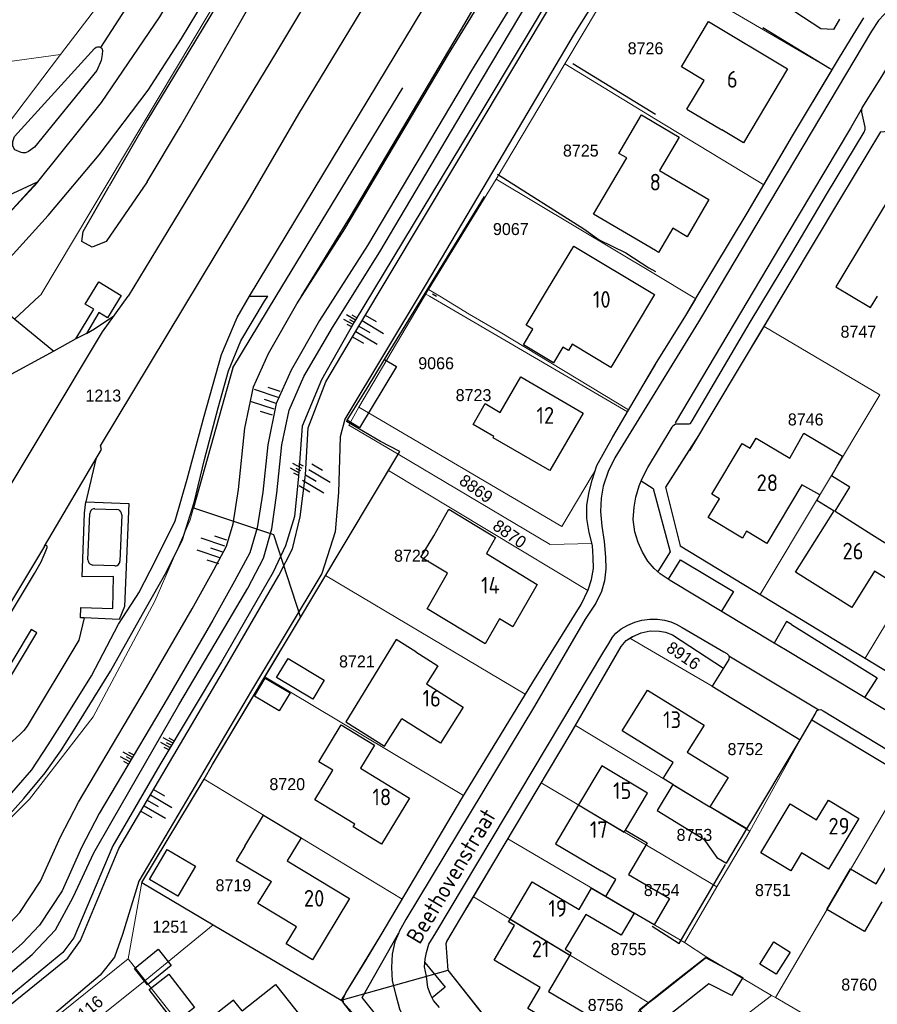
# Model space of a CAD drawing. Header units: metres. Extents: x 233829 to 239427, y 444283 to 448222.
# Tile 15 of 171: x 234905 to 235033, y 444894 to 445041. Entities that reach past the tile are written whole.
import ezdxf
from ezdxf.enums import TextEntityAlignment as Align

# ---------------------------------------------------------------- set-up
doc = ezdxf.new("R2010")
doc.units = ezdxf.units.M
doc.header["$MEASUREMENT"] = 0
doc.linetypes.add('DGN3', pattern=[54.868356, 36.578904, -18.289452])
for name, color, linetype in [('DAKRAND', 4, 'Continuous'), ('DAKRAND-BYG', 4, 'Continuous'), ('Goud-kadastrale grenzen', 13, 'Continuous'), ('HEG', 253, 'Continuous'), ('HEK', 253, 'Continuous'), ('HOOFDGEBOUW', 4, 'Continuous'), ('HUISNUMMER', 253, 'Continuous'), ('INSTEEKSLOOT', 153, 'Continuous'), ('KANTVERH', 253, 'Continuous'), ('OVLIJNOBJ', 253, 'Continuous'), ('RASTER', 253, 'Continuous'), ('STRAATNAAM', 253, 'Continuous'), ('TALUD', 253, 'Continuous'), ('TUSSENMUUR', 253, 'Continuous')]:
    doc.layers.add(name, color=color, linetype=linetype)
for name, color, linetype, lineweight in [('G01 kadestrale perceelsgrens', 73, 'Continuous', 0), ('G02 kadestrale sectiegrens', 73, 'DGN3', 30), ('Z01 perceelnummer', 73, 'Continuous', 13)]:
    doc.layers.add(name, color=color, linetype=linetype, lineweight=lineweight)
doc.styles.get("Standard").update_dxf_attribs({"font": 'iso.shx'})
doc.styles.add('Styledgn001', font='dgn001.shx')

# ---------------------------------------------------------------- blocks, each defined once
blk = doc.blocks.new('TA', base_point=(75009.5, 300012))
for p, q in [((75009.5, 300012.5), (75010, 300012.5)), ((75009.5, 300012.25), (75010.5, 300012.25)), ((75009.5, 300012), (75010, 300012)), ((75009.5, 300011.75), (75010.5, 300011.75)), ((75009.5, 300011.5), (75010, 300011.5))]:
    blk.add_line(p, q)
blk = doc.blocks.new('A$C1532452F')
at = {"layer": 'G01 kadestrale perceelsgrens'}
for p, q in [((235000, 445049.457), (235026.503, 445033.937)), ((234910.802, 445036.243), (234890.399, 445009.465)), ((234976.109, 445017.58), (234986.405, 445034.85)), ((234986.405, 445034.85), (235000, 445026.578)), ((235000, 445026.578), (235016.251, 445016.691)), ((234965.998, 445001.01), (234976.109, 445017.58)), ((234976.109, 445017.58), (235000, 445003.245)), ((235000, 445003.245), (235005.407, 445000)), ((234903.879, 444996.585), (234907.583, 445000)), ((234955.526, 444983.387), (234965.387, 445000)), ((234965.387, 445000), (234965.571, 445000.31)), ((234965.571, 445000.31), (234965.998, 445001.01)), ((234965.571, 445000.31), (234966.102, 445000)), ((234967.657, 445000), (234965.998, 445001.01)), ((234966.102, 445000), (234995.825, 444982.659)), ((235005.407, 445000), (235006.054, 444999.612)), ((235006.054, 444999.612), (235006.287, 445000)), ((235016.324, 444995.481), (235019.025, 445000)), ((235016.324, 444995.481), (235033.669, 444985.203)), ((234995.994, 444982.948), (235000, 444989.778)), ((235015.741, 444955.253), (235033.669, 444985.203)), ((234995.825, 444982.659), (234995.994, 444982.948)), ((234959.962, 444973.848), (234961.428, 444976.295)), ((235031.467, 444945.715), (235049.505, 444975.768)), ((234950.527, 444958.115), (234959.962, 444973.848)), ((234959.962, 444973.848), (234989.879, 444955.868)), ((234946.768, 444951.818), (234950.527, 444958.115)), ((234950.527, 444958.115), (234980.496, 444940.3)), ((235015.741, 444955.253), (235031.467, 444945.715)), ((234996.17, 444948.71), (235000, 444946.469)), ((235000, 444946.469), (235008.503, 444941.495)), ((235031.467, 444945.715), (235047.225, 444936.156)), ((234941.447, 444942.942), (234971.235, 444925.097)), ((235008.503, 444941.495), (235009.063, 444941.155)), ((235009.063, 444941.155), (235021.744, 444933.476)), ((234971.235, 444925.097), (234980.496, 444940.3)), ((234988.02, 444935.629), (235000, 444928.361)), ((235014.155, 444919.774), (235021.744, 444933.476)), ((234932.349, 444927.568), (234962.048, 444909.572)), ((235000, 444928.361), (235014.155, 444919.774)), ((235018.007, 444894.842), (235037.46, 444928.053)), ((234977.886, 444918.609), (234982.894, 444927.004)), ((234982.894, 444927.004), (235000, 444916.882)), ((234972.701, 444909.92), (234977.886, 444918.609)), ((234977.886, 444918.609), (235000, 444905.611)), ((235009.206, 444911.435), (235014.155, 444919.774)), ((235000, 444916.882), (235009.206, 444911.435)), ((234922.959, 444912.077), (234920.909, 444900.601)), ((235004.352, 444903.053), (235009.206, 444911.435)), ((234972.701, 444909.92), (234999.013, 444894.002)), ((234923.481, 444897.35), (234933.695, 444905.743)), ((235000, 444905.611), (235004.352, 444903.053)), ((235004.352, 444903.053), (235007.703, 444900.873)), ((235000, 444894.782), (235007.703, 444900.873)), ((235007.703, 444900.873), (235017.403, 444895.133)), ((234920.909, 444900.601), (234905.341, 444888.087)), ((234923.481, 444897.35), (234920.909, 444900.601)), ((234907.848, 444884.877), (234923.481, 444897.35)), ((234923.481, 444897.35), (234945.451, 444869.574)), ((234952.898, 444894.414), (234953.58, 444895.531)), ((235000, 444881.811), (235017.403, 444895.133)), ((235017.403, 444895.133), (235018.007, 444894.842)), ((234952.898, 444894.414), (234962.813, 444883.161)), ((234997.407, 444892.691), (234999.013, 444894.002)), ((234999.013, 444894.002), (235000, 444894.782)), ((235018.007, 444894.842), (235026.339, 444889.99))]:
    blk.add_line(p, q, dxfattribs=at)
at = {"layer": 'G01 kadestrale perceelsgrens', "flags": 128}
for points in [[(234959.715, 445113.721), (234916.699, 445043.983), (234910.802, 445036.243)], [(234907.583, 445000), (234907.83, 445000.228), (234943.162, 445059.392), (234961.862, 445090.606)], [(234986.405, 445034.85), (234996.372, 445051.581), (235000, 445049.457)], [(234855.54, 445021.077), (234863.752, 445024.82), (234885.305, 445031.656), (234901.271, 445034.955), (234910.802, 445036.243)], [(235026.503, 445033.937), (235020.59, 445024.063), (235016.251, 445016.691)], [(235019.025, 445000), (235027.671, 445014.464), (235033.801, 445024.682), (235036.536, 445024.892), (235046.558, 445019.014)], [(234890.399, 445009.465), (234892.446, 445007.677), (234893.88, 445006.451), (234896.224, 445009.083), (234900.108, 445013.402), (234900.374, 445013.687), (234900.666, 445013.949), (234900.974, 445014.163), (234901.32, 445014.347), (234904.063, 445015.609), (234906.801, 445016.846), (234907.069, 445016.992), (234907.371, 445017.121), (234899.571, 445008.74), (234896.266, 445005.078), (234893.053, 445001.337), (234891.909, 445000)], [(235006.287, 445000), (235013.771, 445012.478), (235016.251, 445016.691)], [(234995.994, 444982.948), (234976.73, 444994.634), (234972.098, 444997.297), (234967.657, 445000)], [(235000, 444989.778), (235000.033, 444989.834), (235004.549, 444997.102), (235006.054, 444999.612)], [(235016.324, 444995.481), (235006.557, 444979.275), (235005.041, 444976.881), (235001.544, 444971.361), (235003.71, 444962.551), (235015.741, 444955.253)], [(234961.428, 444976.295), (234954.044, 444980.659), (234955.526, 444983.387)], [(234955.526, 444983.387), (234985.972, 444965.443), (234990.527, 444973.135), (234990.988, 444973.938)], [(234990.988, 444973.938), (234991.193, 444974.569), (234991.2, 444974.598), (234993.626, 444978.911), (234995.825, 444982.659)], [(234961.428, 444976.295), (234984.205, 444962.783), (234990.479, 444962.927)], [(234990.479, 444962.927), (234990.065, 444964.563), (234989.698, 444966.665), (234989.741, 444968.641), (234990.052, 444970.67), (234990.503, 444972.43), (234990.988, 444973.938)], [(234930.742, 444968.254), (234930.241, 444966.46), (234924.933, 444954.259), (234915.698, 444936.93), (234906.142, 444924.545), (234884.743, 444903.365), (234858.542, 444859.489), (234857.868, 444858.366)], [(234989.879, 444955.868), (234989.934, 444955.98), (234990.44, 444957.503), (234990.712, 444959.149), (234990.69, 444960.802), (234990.553, 444962.634), (234990.479, 444962.927)], [(234980.496, 444940.3), (234981.604, 444942.12), (234988.853, 444953.762), (234989.879, 444955.868)], [(234996.17, 444948.71), (234996.596, 444948.989), (234997.876, 444949.521), (234999.24, 444949.815), (235000, 444949.782)], [(235000, 444949.782), (235000.595, 444949.756), (235001.536, 444949.617), (235002.56, 444949.211), (235010.207, 444944.236), (235008.503, 444941.495)], [(234988.02, 444935.629), (234994.881, 444947.492), (234995.638, 444948.361), (234996.17, 444948.71)], [(235021.744, 444933.476), (235023.473, 444936.486), (235035.866, 444929.005), (235037.46, 444928.053)], [(234982.894, 444927.004), (234987.366, 444934.499), (234988.02, 444935.629)], [(234962.048, 444909.572), (234970.982, 444924.682), (234971.235, 444925.097)], [(234968.91, 444898.942), (234968.643, 444902.901), (234968.739, 444903.224), (234970.67, 444906.515), (234972.701, 444909.92)], [(234953.58, 444895.531), (234956.452, 444900.235), (234958.877, 444904.208), (234962.048, 444909.572)]]:
    blk.add_lwpolyline(points, dxfattribs=at)
at = {"layer": 'G02 kadestrale sectiegrens'}
for p, q in [((234936.614, 444989.283), (234943.127, 445000)), ((234936.614, 444989.283), (234930.742, 444968.254)), ((234941.447, 444942.942), (234946.768, 444951.818)), ((234933.567, 444929.784), (234941.447, 444942.942)), ((234932.349, 444927.568), (234933.567, 444929.784)), ((234922.959, 444912.077), (234932.349, 444927.568)), ((234922.959, 444912.077), (234933.695, 444905.743)), ((234933.695, 444905.743), (234952.898, 444894.414)), ((234952.898, 444894.414), (234968.91, 444898.942)), ((234982.947, 444881.187), (234968.91, 444898.942))]:
    blk.add_line(p, q, dxfattribs=at)
at = {"layer": 'G02 kadestrale sectiegrens', "flags": 128}
for points in [[(234943.127, 445000), (234969.556, 445043.489), (234990.737, 445078.267), (235000, 445092.657)], [(234930.742, 444968.254), (234942.734, 444964.288), (234946.768, 444951.818)]]:
    blk.add_lwpolyline(points, dxfattribs=at)
at = {"layer": 'G01 kadestrale perceelsgrens', "style": 'Styledgn001'}
for s, rotation, p in [('8869', 324.62995, (234973.12, 444971.145)), ('8870', 324.98918, (234978.152, 444964.363)), ('8916', 325.75399, (235004.203, 444946.103)), ('1116', 39.54811, (234914.721, 444892.885))]:
    blk.add_text(s, height=1.8, rotation=rotation, dxfattribs=at).set_placement(p, align=Align.MIDDLE_CENTER)
at = {"layer": 'Z01 perceelnummer', "linetype": 'Continuous', "lineweight": 13, "style": 'Styledgn001'}
for s, p in [('8726', (234998.527, 445037.19)), ('8725', (234988.819, 445021.85)), ('9067', (234978.321, 445010.079)), ('8747', (235030.453, 444994.681)), ('9066', (234967.116, 444989.947)), ('1213', (234917.206, 444985.1)), ('8723', (234972.729, 444985.167)), ('8746', (235022.549, 444981.521)), ('8722', (234963.482, 444961.084)), ('8721', (234955.237, 444945.227)), ('8752', (235013.501, 444932.072)), ('8720', (234944.792, 444926.821)), ('8753', (235005.857, 444919.211)), ('8719', (234936.712, 444911.657)), ('8754', (235000.949, 444910.939)), ('8751', (235017.619, 444910.929)), ('1251', (234927.244, 444905.432)), ('8755', (234995.978, 444902.076)), ('8760', (235030.563, 444896.763)), ('8756', (234992.535, 444893.708))]:
    blk.add_text(s, height=1.8, dxfattribs=at).set_placement(p, align=Align.MIDDLE_CENTER)

msp = doc.modelspace()

# ---------------------------------------------------------------- linework, layer by layer
at = {"layer": 'DAKRAND'}
for p, q in [((235004.74, 445028.07), (235009.99, 445024.94)), ((235024.69, 444970.2), (235021.99, 444971.73))]:
    msp.add_line(p, q, dxfattribs=at)
for points in [[(234986.14, 444992.37), (234984.73, 444990.02), (234980.23, 444992.73), (234981.64, 444995.07), (234980.63, 444995.68), (234983.83, 445001.01)], [(234975.79, 444978.95), (234972.65, 444980.74), (234974.48, 444983.89), (234976.73, 444982.57)], [(235020.16, 444975.71), (235022.27, 444979.47), (235028.09, 444976), (235026.41, 444973.07)], [(235032.48, 444964.28), (235038.99, 444960.21), (235036.6, 444956.41), (235032.89, 444958.75)], [(234968.83, 444958.45), (234964.82, 444960.89), (234966.76, 444964.07)], [(234964.1, 444946.67), (234961.13, 444948.53), (234953.58, 444936.18), (234959.39, 444932.53), (234961.97, 444936.64)], [(234952.37, 444922.38), (234948.92, 444924.48), (234951.62, 444928.92)], [(235002.64, 444926.77), (235000.26, 444922.89), (235007.27, 444918.58), (235009.2, 444915.82), (235010.69, 444914.99), (235013.72, 444920.14), (235008.19, 444923.4)], [(234995.51, 444919.91), (234998.76, 444918.01), (234995.98, 444913.28), (235002.14, 444909.67), (234999.82, 444905.72), (234996.83, 444907.48)], [(234938.41, 444917.54), (234937.14, 444915.36), (234942.42, 444912.24)], [(234992.55, 444909.99), (234994.05, 444912.5), (234991.86, 444913.8)]]:
    msp.add_lwpolyline(points, dxfattribs=at)
at = {"layer": 'DAKRAND-BYG'}
for p, q in [((234956.76, 444986.21), (234959.39, 444990.52)), ((234953.78, 444981.39), (234956.76, 444986.21))]:
    msp.add_line(p, q, dxfattribs=at)
for points in [[(234959.39, 444990.52), (234961.16, 444989.46), (234955.65, 444980.27), (234953.78, 444981.39)], [(234948.61, 444939.58), (234943.2, 444942.83), (234944.92, 444945.69), (234950.33, 444942.44), (234948.61, 444939.58)], [(234939.86, 444940), (234941.47, 444942.74), (234945.21, 444940.53), (234943.6, 444937.8), (234939.86, 444940)], [(234926.77, 444917.03), (234931.04, 444914.52), (234928.4, 444910.02), (234924.12, 444912.53), (234926.77, 444917.03)], [(235015.67, 444899.83), (235017.77, 444903.16), (235020.2, 444901.63), (235018.1, 444898.3), (235015.67, 444899.83)], [(234921.86, 444899.16), (234925.44, 444902.05), (234927.4, 444899.63), (234923.83, 444896.74), (234921.86, 444899.16)], [(235008.02, 444896.89), (235005.1, 444894.59), (234999.75, 444890.35), (234997.64, 444893.02), (235002.99, 444897.25), (235007.5, 444900.82), (235013.1, 444897.82), (235011.47, 444895.1), (235008.02, 444896.89)], [(234927.03, 444898.3), (234930.89, 444893.32), (234927.95, 444891.04), (234924.09, 444896.02), (234927.03, 444898.3)]]:
    msp.add_lwpolyline(points, dxfattribs=at)
at = {"layer": 'HEG'}
for p, q in [((234987.62, 445034.93), (235000, 445027.29)), ((234966.59, 445000.37), (234967.19, 445000)), ((235013.72, 444920.14), (235021.74, 444933.48))]:
    msp.add_line(p, q, dxfattribs=at)
msp.add_lwpolyline([(234976.32, 445018.29), (234989.25, 445010.09), (234991.59, 445008.46), (234995.59, 445006.53), (234999.04, 445004.25), (235000, 445003.71)], dxfattribs=at)
at = {"layer": 'HEK'}
msp.add_line((235016.1, 445040.31), (235026.1, 445034.22), dxfattribs=at)
at = {"layer": 'HOOFDGEBOUW'}
for p, q in [((235024.69, 444970.2), (235024.21, 444969.4)), ((235024.21, 444969.4), (235026.82, 444967.82)), ((234914.9, 444960.48), (234915.17, 444967.4)), ((234915.95, 444968.12), (234919.25, 444967.99)), ((235026.96, 444967.74), (235032.48, 444964.28)), ((234919.96, 444967.22), (234919.68, 444960.29)), ((234974.67, 444961.42), (234982.28, 444956.79)), ((234918.91, 444959.56), (234915.61, 444959.69)), ((234965.68, 444941.85), (234971.19, 444938.39)), ((235007.3, 444935.65), (235004.78, 444931.61)), ((234955.79, 444929.21), (234963.14, 444924.74)), ((234944.8, 444915.33), (234954.13, 444909.69)), ((234987.15, 444901.18), (234983.95, 444895.73))]:
    msp.add_line(p, q, dxfattribs=at)
for points in [[(235004.74, 445028.07), (235007.32, 445032.38), (235003.91, 445034.41), (235007.96, 445041.19), (235019.81, 445034.11), (235013.2, 445023.03), (235009.99, 445024.94)], [(235000, 445006.85), (234990.73, 445012.31), (234995.7, 445020.74), (234994.53, 445021.43), (234997.92, 445027.19), (235000, 445025.96)], [(235000, 445025.96), (235003.58, 445023.85), (235000.63, 445018.86), (235008.04, 445014.49), (235004.77, 445008.93), (235002.62, 445010.2), (235000.48, 445006.57), (235000, 445006.85)], [(235044.46, 445010.95), (235045.27, 445012.3), (235036.73, 445017.44), (235027.08, 445001.41), (235029.43, 445000)], [(234983.83, 445001.01), (234987.75, 445007.53), (234999.87, 445000.24), (234993.31, 444989.32), (234987.5, 444992.81), (234986.95, 444991.88), (234986.14, 444992.37)], [(235029.43, 445000), (235032.27, 444998.29), (235033.3, 445000)], [(234976.73, 444982.57), (234979.8, 444987.89), (234989.17, 444982.48)], [(234989.17, 444982.48), (234984.18, 444973.84), (234975.67, 444978.75), (234975.79, 444978.95)], [(235021.99, 444971.73), (235016.72, 444962.92), (235013.66, 444964.75), (235013.06, 444963.74), (235007.93, 444966.81), (235009.61, 444969.62), (235008.47, 444970.31), (235013.02, 444977.9), (235014.2, 444977.2), (235015.12, 444978.72), (235020.16, 444975.71)], [(235026.96, 444967.74), (235029.17, 444971.38), (235026.41, 444973.07)], [(234915.95, 444968.12), (234915.71, 444968.1), (234915.5, 444968), (234915.32, 444967.84), (234915.21, 444967.64), (234915.17, 444967.4)], [(234919.96, 444967.22), (234919.94, 444967.46), (234919.84, 444967.67), (234919.68, 444967.84), (234919.48, 444967.95), (234919.25, 444967.99)], [(234966.76, 444964.07), (234969.04, 444968.06), (234976.04, 444963.81), (234974.67, 444961.42)], [(235032.89, 444958.75), (235029.46, 444953.31), (235021.03, 444958.63), (235026.82, 444967.82)], [(234914.9, 444960.48), (234914.93, 444960.25), (234915.02, 444960.04), (234915.18, 444959.87), (234915.38, 444959.75), (234915.61, 444959.69)], [(234918.91, 444959.56), (234919.11, 444959.57), (234919.3, 444959.63), (234919.47, 444959.75), (234919.59, 444959.91), (234919.66, 444960.09), (234919.68, 444960.29)], [(234982.28, 444956.79), (234978.62, 444950.41), (234976.61, 444951.63), (234974.45, 444947.87), (234965.79, 444953.14), (234968.83, 444958.45)], [(234964.1, 444946.67), (234967.4, 444944.59), (234965.68, 444941.85)], [(235002.67, 444930.06), (234995.01, 444934.82), (234998.82, 444940.93), (235007.3, 444935.65)], [(234971.19, 444938.39), (234967.79, 444932.98), (234961.97, 444936.64)], [(234951.62, 444928.92), (234949.52, 444930.19), (234952.87, 444935.7), (234957.88, 444932.65), (234955.79, 444929.21)], [(235004.78, 444931.61), (235010.9, 444927.8), (235008.19, 444923.4)], [(234995.51, 444919.91), (234998.83, 444925.48), (234991.97, 444929.57), (234988.47, 444923.7)], [(235002.64, 444926.77), (235001.17, 444927.67), (235002.67, 444930.06)], [(234963.14, 444924.74), (234958.95, 444917.84), (234954.7, 444920.42), (234954.95, 444920.82), (234952.37, 444922.38)], [(235024.17, 444921.49), (235025.95, 444924.43), (235030.52, 444921.68)], [(234988.47, 444923.7), (234985, 444917.89), (234991.86, 444913.8)], [(235021.93, 444916.52), (235020.3, 444913.81), (235015.8, 444916.51), (235020.23, 444923.87), (235024.17, 444921.49)], [(234938.41, 444917.54), (234941.21, 444922.17), (234946.87, 444918.75), (234944.8, 444915.33)], [(235030.52, 444921.68), (235025.95, 444914.09), (235021.93, 444916.52)], [(235033.1, 444911.86), (235036.66, 444917.94), (235044.14, 444913.56)], [(235033.95, 444909.18), (235031.36, 444904.74), (235025.74, 444908.04), (235029.29, 444914.1), (235033.1, 444911.86)], [(234954.13, 444909.69), (234948.56, 444900.49), (234944.65, 444902.85), (234946.19, 444905.4), (234940.4, 444908.9), (234942.42, 444912.24)], [(234978.22, 444906.58), (234981.52, 444912.18), (234988.55, 444908.04)], [(234988.55, 444908.04), (234990.43, 444911.24), (234992.55, 444909.99)], [(234989.55, 444907.28), (234986.48, 444902.06), (234987.36, 444901.54), (234987.15, 444901.18)], [(234996.83, 444907.48), (234994.87, 444904.15), (234989.55, 444907.28)], [(234982.72, 444896.34), (234975.81, 444900.41), (234978.87, 444905.62), (234977.97, 444906.15), (234978.22, 444906.58)], [(234938.02, 444892.8), (234943.05, 444896.77), (234950.84, 444886.91)], [(234983.95, 444895.73), (234989.24, 444892.61), (234987.33, 444889.35), (234980.85, 444893.16), (234982.72, 444896.34)], [(234938.02, 444892.8), (234936.74, 444894.43), (234932.26, 444890.9), (234935.82, 444886.38), (234938.27, 444888.31)]]:
    msp.add_lwpolyline(points, dxfattribs=at)
at = {"layer": 'INSTEEKSLOOT'}
msp.add_line((234939.12, 445000), (234941.87, 445000), dxfattribs=at)
for points in [[(234939.12, 445000), (234970.65, 445052.28), (234975, 445061.4), (234975.68, 445062.97), (234982.58, 445078.31), (234985.76, 445082.34), (235000, 445101.36)], [(234956.12, 445070.68), (234966.06, 445087.04), (234965.92, 445088.32), (234965.52, 445089.17), (234964.66, 445089.85), (234963.87, 445090.05), (234962.5, 445089.63), (234961.73, 445089.04), (234960.98, 445087.89), (234958.53, 445083.8), (234923.73, 445026.31), (234918.07, 445016.53)], [(235000, 445087.96), (234986.04, 445066.21), (234971.37, 445040.9), (234954.22, 445011.97), (234946.88, 445000)], [(234923.8, 445017.16), (234928.79, 445025.51), (234939.61, 445044.39), (234953.94, 445066.84), (234956.12, 445070.68)], [(234903.93, 445021.95), (234903.63, 445022.52), (234903.62, 445023.23), (234903.88, 445023.98), (234915.88, 445037.18), (234916.12, 445037.35), (234916.32, 445037.43), (234916.65, 445037.41), (234916.82, 445037.32), (234916.97, 445037.23), (234917.08, 445036.85), (234917.05, 445036.28), (234916.87, 445035.38), (234916.21, 445033.85), (234906.88, 445022.35), (234905.97, 445021.69), (234905.53, 445021.53), (234905.1, 445021.51), (234904.9, 445021.55), (234903.93, 445021.95)], [(234923.8, 445017.16), (234917.65, 445008.2), (234915.51, 445007.38), (234914, 445008.21), (234914.2, 445009.72), (234918.07, 445016.53)], [(234912.73, 444934.82), (234918.27, 444943.75), (234923.52, 444953.11), (234926.68, 444958.67), (234929.06, 444963.52), (234930.83, 444969.05), (234932.39, 444975.51), (234934.45, 444983.28), (234935.99, 444988.83), (234937.83, 444993.33), (234941.38, 444999.24), (234941.87, 445000)], [(234922.58, 444955.62), (234925.04, 444960.36), (234928, 444966.34), (234929.76, 444972.56), (234932.33, 444982.03), (234934.95, 444991.27), (234937.26, 444996.79), (234939.12, 445000)], [(234760.8, 444704.85), (234766.85, 444714.46), (234773.8, 444726.19), (234782.68, 444740.63), (234791.11, 444755.11), (234803.04, 444774.41), (234816.73, 444798.24), (234829.29, 444819.47), (234838.51, 444834.76), (234847.78, 444849.77), (234860.24, 444870.24), (234871.96, 444889.51), (234878.55, 444900.64), (234881.08, 444904.45), (234883.59, 444907.2), (234885.61, 444909.19), (234894.19, 444916.76), (234901.77, 444923.55), (234906.46, 444928.97), (234908.94, 444932.72), (234911.05, 444936), (234915.42, 444943.08), (234919.48, 444950.81), (234922.63, 444955.69)], [(234765.68, 444707.29), (234774.4, 444722.23), (234785.85, 444741.42), (234798.72, 444761.78), (234812.38, 444784.38), (234821.93, 444800.01), (234836.27, 444824.42), (234837.63, 444826.87), (234852.22, 444852.01), (234863.79, 444870.96), (234873.04, 444886.36), (234878.08, 444895.19), (234880.04, 444898.48), (234882.14, 444901.59), (234884.56, 444904.43), (234887.63, 444907.16), (234893.27, 444912.56), (234897.82, 444916.88), (234901.83, 444920.81), (234905.28, 444924.66), (234908.46, 444928.51), (234910.83, 444931.82), (234912.74, 444934.83)]]:
    msp.add_lwpolyline(points, dxfattribs=at)
at = {"layer": 'KANTVERH'}
for p, q in [((234914.66, 444994.41), (234913.06, 444993.59)), ((234913.06, 444993.59), (234909.8, 444991.76)), ((234908.39, 444962.53), (234885.71, 444924.79)), ((235011.02, 444946.05), (235024.51, 444937.98)), ((234961.52, 444904.52), (234961.53, 444904.53))]:
    msp.add_line(p, q, dxfattribs=at)
for points in [[(235000, 445131.39), (234997.83, 445127.72), (234980.41, 445098.48), (234964, 445071.35), (234943.18, 445036.68), (234926.87, 445009.81), (234920.91, 445000)], [(234939.3, 445014.91), (234946.54, 445027.36), (234966.64, 445060.5), (234985.96, 445091.33), (234999.52, 445112.17), (235000, 445112.82)], [(234945.66, 445075.61), (234925.61, 445041.92), (234916.9, 445029.05), (234907.31, 445017.17)], [(234898.04, 444999.91), (234897.94, 445000.03), (234908.93, 445012.13), (234916.56, 445021.23), (234923.92, 445030.93), (234928.92, 445038.64), (234933.53, 445046.31), (234949.35, 445073.23)], [(235035.19, 445043.18), (235033.45, 445041.36), (235032.4, 445039.75), (235017.14, 445014.06), (235008.75, 445000)], [(235006.29, 445000), (235013.77, 445012.48), (235020.59, 445024.06), (235027.61, 445035.79), (235029.65, 445039.15), (235031.28, 445041.77)], [(235031.04, 445028.24), (235033.97, 445032.96), (235037.22, 445038.41), (235038.35, 445039.66), (235039.17, 445040.43), (235040.44, 445041.33), (235041.8, 445042.23)], [(235002.51, 444980.37), (235002.63, 444980.54), (235003.04, 444980.87), (235004.88, 444980.85), (235005.09, 444980.84), (235005.27, 444980.9), (235005.54, 444981.3), (235014.24, 444996.1), (235020.47, 445006.46), (235025.82, 445015.51), (235031.32, 445024.61), (235031.48, 445025), (235031.49, 445025.35), (235030.97, 445027.6), (235030.98, 445028.04), (235031.04, 445028.24), (235029.26, 445025.22), (235019.72, 445009.21), (235002.99, 444981.03)], [(235005.19, 444976.85), (235027.67, 445014.46), (235033.8, 445024.68), (235036.54, 445024.89), (235047, 445018.75), (235050.12, 445017.02), (235051.98, 445016.11), (235053.31, 445015.87), (235060.48, 445015.44), (235065.29, 445015.29), (235066.72, 445015.09), (235067.71, 445015.01), (235068.15, 445014.9), (235072.75, 445011.38), (235073.59, 445012.69), (235099.22, 444989.41)], [(234907.31, 445017.17), (234907.24, 445017.08), (234896.93, 445005.83), (234889.44, 444997.01)], [(234893.96, 445006.62), (234900.09, 445013.51), (234900.66, 445014.04), (234901.36, 445014.43), (234907.31, 445017.17)], [(234908.39, 444962.53), (234916.91, 444976.99), (234916.8, 444977.54), (234939.3, 445014.91)], [(234913.06, 444993.59), (234915.76, 444998.04), (234914.47, 444998.81), (234916.51, 445002.17), (234919.9, 445000.13), (234917.85, 444996.78), (234916.54, 444997.55), (234914.66, 444994.41)], [(234898.04, 444999.91), (234900.39, 444998.03), (234901.09, 444998.85), (234909.8, 444991.76), (234902.23, 444987.65), (234899.35, 444992.95), (234890.93, 444988.41), (234892.91, 444984.68), (234882.43, 444978.9)], [(234902.62, 444970.56), (234908.64, 444980.58), (234917.09, 444994.67), (234920.91, 445000)], [(235008.75, 445000), (235006.45, 444996.15), (234993.94, 444975.75), (234992.92, 444973.73), (234992.17, 444971.51), (234991.86, 444969.72), (234991.79, 444967.71), (234991.97, 444965.52), (234992.31, 444963.22), (234992.52, 444960.88), (234992.57, 444959.11), (234992.35, 444957.34), (234991.91, 444955.73), (234991.07, 444953.95), (234989.45, 444951.57)], [(234990.07, 444964.56), (234989.7, 444966.66), (234989.74, 444968.64), (234990.05, 444970.67), (234990.5, 444972.43), (234991.2, 444974.6), (234993.63, 444978.91), (235000.03, 444989.83), (235004.55, 444997.1), (235006.29, 445000)], [(234914.66, 444994.41), (234915.87, 444995.1), (234918.79, 444997.04)], [(235017.8, 444947.99), (235002.21, 444957.39), (235000.73, 444958.37), (234999.8, 444959.18), (234998.85, 444960.27), (234998.05, 444961.64), (234997.41, 444963.07), (234996.91, 444964.68), (234996.69, 444966.51), (234996.82, 444968.34), (234997.06, 444969.87), (234997.57, 444971.54), (234998.03, 444972.68), (234998.89, 444974.31), (235002.39, 444980.13), (235002.51, 444980.37)], [(235006.56, 444979.28), (235001.54, 444971.36), (235003.71, 444962.55), (235047.79, 444935.81)], [(234916.07, 444975.56), (234914.72, 444969.82), (234914.56, 444969.16), (234921.01, 444968.9), (234920.4, 444953.48), (234919.57, 444951.54), (234914.35, 444951.77)], [(234997.88, 444972.31), (234999.65, 444971.17), (235002.21, 444961.67), (235000.35, 444958.7)], [(234914.35, 444951.77), (234913.77, 444951.79), (234913.84, 444953.32), (234918.65, 444953.16), (234918.73, 444957.96), (234914.03, 444957.94), (234914.38, 444967.48), (234914.56, 444969.16)], [(234904.55, 444846.13), (234911.32, 444842.53), (234929.3, 444856.68), (234949.87, 444873.1), (234962.24, 444882.72), (234954.14, 444892.86), (234953.22, 444894.01), (234953.18, 444894.63), (234953.58, 444895.53), (234958.88, 444904.21), (234970.98, 444924.68), (234981.6, 444942.12), (234988.85, 444953.76), (234989.93, 444955.98), (234990.44, 444957.5), (234990.71, 444959.15), (234990.69, 444960.8), (234990.55, 444962.63), (234990.07, 444964.56)], [(234886.07, 444924.54), (234886.48, 444925), (234887.42, 444926.19), (234888.26, 444927.47), (234906.89, 444958.4), (234907.87, 444960.19), (234908.5, 444961.55), (234908.79, 444962.34)], [(234908.79, 444962.34), (234908.78, 444962.46), (234908.72, 444962.56), (234908.61, 444962.61), (234908.49, 444962.6), (234908.39, 444962.53)], [(235001.96, 444957.56), (235003.78, 444960.45), (235011.7, 444955.71), (235009.91, 444952.75)], [(234914.35, 444951.77), (234913.53, 444948.41), (234905.78, 444935.5), (234905.3, 444934.88), (234904.74, 444934.34), (234902.96, 444932.71)], [(234989.45, 444951.57), (234981.88, 444938.54), (234962.59, 444906.52), (234961.6, 444904.71), (234961.53, 444904.53)], [(234967.61, 444893.31), (234966.71, 444894.39), (234966.32, 444895.16), (234965.9, 444896.32), (234965.7, 444898.04), (234965.38, 444899.43), (234965.46, 444900.55), (234965.69, 444901.55), (234966.05, 444902.81), (234967.06, 444904.5), (234992.14, 444946.49), (234993, 444947.92), (234993.55, 444948.85), (234994.07, 444949.49), (234994.88, 444950.12), (234995.89, 444950.69), (234996.94, 444951.14), (234997.98, 444951.44), (234999.19, 444951.59), (235000.34, 444951.56), (235001.37, 444951.42)], [(235001.37, 444951.42), (235002.34, 444951.19), (235003.13, 444950.82), (235004, 444950.3), (235010.29, 444946.65), (235010.7, 444946.43), (235010.96, 444946.19), (235011.07, 444945.9), (235011.01, 444945.51), (235008.5, 444941.5), (235021.74, 444933.48), (235023.95, 444937.32), (235024.11, 444937.67), (235024.26, 444937.88), (235024.53, 444937.99), (235024.8, 444938.01), (235025.17, 444937.83), (235049.69, 444922.98), (235063.81, 444914.49)], [(235020.41, 444950.77), (235019.69, 444951.22), (235017.8, 444947.99)], [(234906.38, 444950.03), (234901.3, 444941.58), (234902.18, 444941.06), (234907.24, 444949.51), (234906.38, 444950.03)], [(234985.1, 444878.46), (234968.91, 444898.94), (234968.64, 444902.9), (234968.74, 444903.22), (234970.67, 444906.52), (234987.37, 444934.5), (234994.88, 444947.49), (234995.64, 444948.36), (234996.6, 444948.99), (234997.88, 444949.52)], [(234997.88, 444949.52), (234999.24, 444949.82), (235000.6, 444949.76), (235001.54, 444949.62), (235002.56, 444949.21), (235010.21, 444944.24)], [(235020.41, 444950.77), (235033.28, 444942.75), (235031.37, 444939.82)], [(235058.39, 444924.23), (235060.47, 444927.61), (235060.6, 444927.87), (235060.6, 444928.08), (235060.6, 444928.22), (235060.4, 444928.35), (235048.26, 444935.61), (235048.02, 444935.76), (235047.82, 444935.82), (235047.64, 444935.74), (235045.55, 444932.21), (235045.4, 444931.98), (235045.31, 444931.78), (235045.1, 444931.72), (235044.87, 444931.73), (235044.55, 444931.88), (235019.53, 444946.95), (235017.8, 444947.99)], [(235023.47, 444936.49), (235035.87, 444929.01), (235053.51, 444918.47), (235058.52, 444915.58), (235065.93, 444908.84), (235083.6, 444892.9)], [(234961.52, 444904.52), (234960.95, 444903.16), (234960.55, 444901.34), (234960.45, 444899.34), (234960.55, 444897.3), (234961.07, 444895.16), (234961.64, 444893.14), (234962.49, 444891.35), (234963.63, 444889.79), (234964.46, 444888.51), (234964.79, 444887.53), (234964.77, 444886.67), (234964.4, 444885.73), (234963.91, 444884.92), (234956.02, 444894.83), (234961.52, 444904.52)], [(234965.43, 444900.05), (234968.47, 444896.39), (234966.51, 444894.79)]]:
    msp.add_lwpolyline(points, dxfattribs=at)
at = {"layer": 'OVLIJNOBJ'}
for p, q in [((234916.82, 445037.32), (234923.11, 445047.03)), ((234959.39, 444990.52), (234974.36, 445014.95))]:
    msp.add_line(p, q, dxfattribs=at)
for points in [[(234902.54, 444905.28), (234904.7, 444907.59), (234907.79, 444912.28), (234910.79, 444918.94), (234913.46, 444924.14), (234923.66, 444941.34), (234930.54, 444953.12), (234933.77, 444958.96), (234935.7, 444962.53), (234936.67, 444965.85), (234937.48, 444971.01), (234938.45, 444980.2), (234939.73, 444986.43), (234941.96, 444991.41), (234946.23, 444998.87), (234953.43, 445010.1), (234968.98, 445036.33), (234983.09, 445059.29)], [(234990.93, 445056.16), (234973.83, 445027.58), (234954.85, 444996.09), (234949.95, 444987.45), (234947.01, 444980.52), (234946.47, 444973.03), (234945.86, 444966.96), (234944.54, 444962.58), (234942.66, 444958.62), (234934.93, 444945.17), (234925.66, 444929.71), (234918.63, 444917.56), (234912.76, 444903.75), (234911.12, 444901.55), (234890.68, 444884.79)], [(234986.51, 445056.79), (234972.4, 445033.84), (234956.85, 445007.6), (234949.65, 444996.37), (234945.38, 444988.91), (234943.14, 444983.93), (234941.87, 444977.7), (234941.13, 444970.63), (234940.29, 444965.28), (234939.18, 444961.51), (234936.9, 444957.28), (234933.64, 444951.4), (234926.76, 444939.62), (234916.56, 444922.42), (234913.95, 444917.32), (234911.01, 444910.83), (234907.62, 444905.66), (234905.05, 444902.92), (234900.54, 444898.97)], [(234901.97, 444897.42), (234906.52, 444901.27), (234910.02, 444904.97), (234912.68, 444909.85), (234915.78, 444916.5), (234918.54, 444921.33), (234928.55, 444938.72), (234935.43, 444950.35), (234938.86, 444956.21), (234941.22, 444960.72), (234942.5, 444965.13), (234943.25, 444970.47), (234943.97, 444977.72), (234945.1, 444982.91), (234947.29, 444987.94), (234951.57, 444995.31), (234958.7, 445006.64), (234974.05, 445032.68), (234987.9, 445055.95)], [(234891.27, 444884.06), (234911.88, 444900.7), (234913.77, 444903.35), (234919.54, 444917.16), (234926.62, 444929.21), (234935.75, 444944.68), (234943.52, 444958.1), (234945.56, 444962.13), (234946.75, 444966.92), (234947.53, 444973.23), (234947.95, 444980.27), (234950.58, 444987.14), (234955.54, 444995.53), (234974.47, 445027.17), (234991.51, 445055.74)], [(234996.7, 445053.54), (234987.82, 445039.34), (234977.95, 445022.73), (234965.49, 445001.62), (234953.44, 444981.57), (234952.72, 444978.9), (234952.49, 444970.58), (234951.99, 444964.69), (234949.99, 444958.4), (234939.45, 444940.88), (234922.52, 444912.29), (234920.1, 444904.26), (234918.9, 444900.87), (234916.72, 444898.15), (234884.99, 444871.34), (234883.12, 444868.43), (234881.25, 444862.33), (234881.5, 444848.55), (234881.13, 444839.51), (234879.5, 444833.77), (234874.89, 444828.1), (234859.08, 444815.5), (234858.66, 444814.78)], [(235027.61, 445041.57), (235026.7, 445040.02), (235024.82, 445040.1), (235003.55, 445054.06)], [(234933.57, 444929.78), (234961.68, 444976.72), (234958.8, 444978.23)]]:
    msp.add_lwpolyline(points, dxfattribs=at)
at = {"layer": 'RASTER'}
for points in [[(234958.8, 444978.23), (234953.67, 444981.21), (234953.78, 444981.39)], [(234999.53, 444905.53), (235003.58, 444902.93), (235010.51, 444914.78)]]:
    msp.add_lwpolyline(points, dxfattribs=at)
at = {"layer": 'TUSSENMUUR'}
for p, q in [((235002.64, 444926.77), (235008.19, 444923.4)), ((234992.55, 444909.99), (234996.83, 444907.48)), ((234978.22, 444906.58), (234987.15, 444901.18))]:
    msp.add_line(p, q, dxfattribs=at)
msp.add_lwpolyline([(234988.47, 444923.7), (234995.34, 444919.64), (234995.51, 444919.91)], dxfattribs=at)

# ---------------------------------------------------------------- block references
at = {"layer": 'Goud-kadastrale grenzen', "linetype": 'Continuous'}
msp.add_blockref('A$C1532452F', (0, 0), dxfattribs=at)
at = {"layer": 'TALUD'}
for p, xscale, yscale, rotation in [((234954.85, 444996.09), 1.58, 1.58, 151.1956), ((234955.54, 444995.53), 3.75, 3.75, 329.4895), ((234943.14, 444983.93), 3.75, 3.75, 161.7728), ((234946.84, 444973.8), 1.58, 1.58, 151.1956), ((234947.53, 444973.23), 3.75, 3.75, 329.4895), ((234935.13, 444961.63), 3.75, 3.75, 161.7728), ((234927.39, 444932.65), 1.58, 1.58, 151.1956), ((234921.36, 444930.52), 1.58, 1.58, 151.1956), ((234923.79, 444924.4), 3.75, 3.75, 329.6127)]:
    msp.add_blockref('TA', p, dxfattribs=dict(at, xscale=xscale, yscale=yscale, rotation=rotation))

# ---------------------------------------------------------------- texts
at = {"layer": 'HUISNUMMER'}
for s, p in [('6', (235010.73, 445031.29)), ('8', (234999.14, 445015.86)), ('10', (234990.63, 444998.27)), ('12', (234982.17, 444980.88)), ('28', (235015.18, 444970.78)), ('26', (235028.06, 444960.53)), ('14', (234973.85, 444955.4)), ('16', (234965.08, 444938.46)), ('13', (235001.16, 444935.23)), ('18', (234957.56, 444923.64)), ('15', (234993.65, 444924.6)), ('29', (235025.95, 444919.27)), ('17', (234990.17, 444918.76)), ('20', (234947.28, 444908.45)), ('19', (234983.95, 444906.93)), ('21', (234981.46, 444900.87))]:
    msp.add_text(s, height=2.5, dxfattribs=at).set_placement(p)
at = {"layer": 'STRAATNAAM'}
msp.add_text('Beethovenstraat', height=2.5, rotation=59.3018, dxfattribs=at).set_placement((234964.66, 444902.66))

doc.saveas('drawing.dxf')
